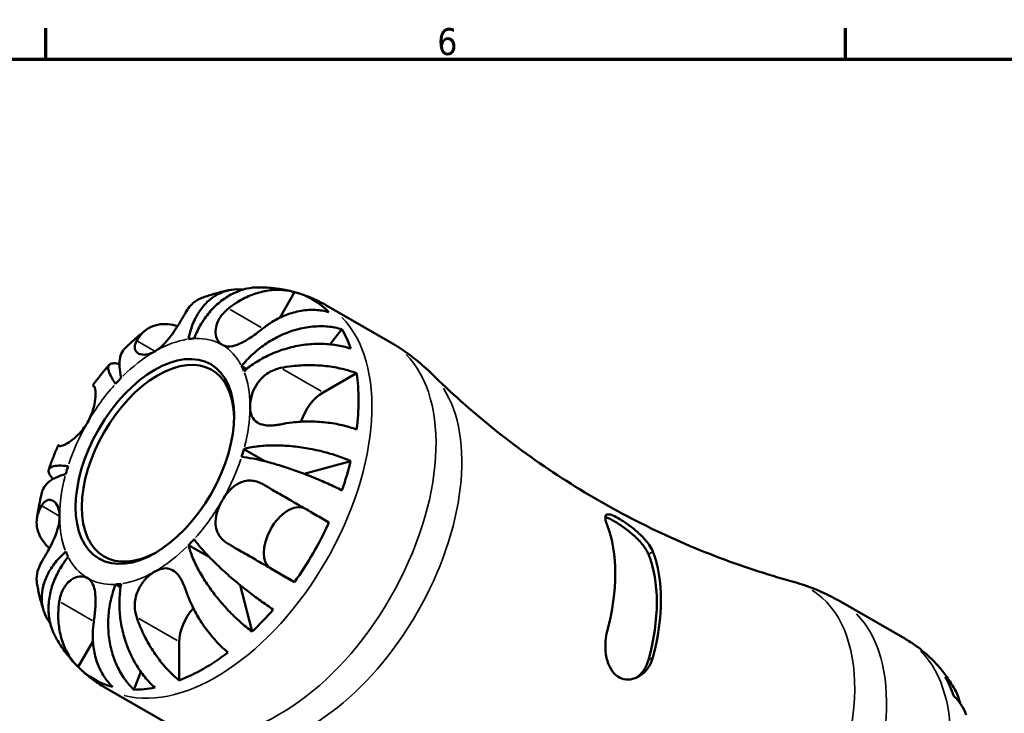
# Model space of a CAD drawing. Header units: millimetres. Extents: x -60 to 667, y 0 to 420.
# Tile 5 of 6: x 369 to 460, y 349 to 414. Entities that reach past the tile are written whole.
import ezdxf

# ---------------------------------------------------------------- set-up
doc = ezdxf.new("R2010")
doc.units = ezdxf.units.MM
for name, color, linetype, lineweight in [('Border (ISO)', 7, 'Continuous', 70), ('Visible (ISO)', 7, 'Continuous', 50), ('Visible Narrow (ISO)', 7, 'Continuous', 35)]:
    doc.layers.add(name, color=color, linetype=linetype, lineweight=lineweight)
doc.styles.add('Note Text (ISO)', font='tahoma.ttf')

# ---------------------------------------------------------------- blocks, each defined once
blk = doc.blocks.new('Borders Default Border')
at = {"layer": 'Border (ISO)'}
for p, q in [((371.25, 410), (371.25, 412.9)), ((445.5, 410), (445.5, 412.9))]:
    blk.add_line(p, q, dxfattribs=at)
at = {"layer": 'Border (ISO)', "flags": 128}
blk.add_lwpolyline([(10, 10), (10, 410), (584, 410), (584, 10), (10, 10)], dxfattribs=at)
at = {"layer": 'Border (ISO)', "color": 232, "true_color": 0xca0064, "insert": (407.577, 410.347), "char_height": 2.5, "attachment_point": 7, "style": 'Note Text (ISO)'}
blk.add_mtext('6', dxfattribs=at)

msp = doc.modelspace()

# ---------------------------------------------------------------- linework, layer by layer
at = {"layer": 'Visible (ISO)'}
for p, q in [((392.951, 386.004), (394.329, 388.39)), ((397.248, 387.181), (403.202, 383.752)), ((397.625, 383.548), (398.733, 384.94)), ((389.414, 381.522), (389.881, 381.253)), ((396.988, 379.077), (400.089, 380.862)), ((389.631, 373.829), (391.63, 372.678)), ((395.237, 371.522), (399.542, 372.714)), ((384.48, 364.908), (386.442, 363.778)), ((394.329, 361.468), (392.136, 362.741)), ((377.719, 361.265), (378.184, 360.997)), ((390.398, 356.878), (389.293, 361.183)), ((445.033, 359.663), (450.988, 356.234)), ((374.244, 353.602), (375.609, 355.966)), ((383.624, 352.344), (383.624, 355.929)), ((379.421, 351.492), (380.069, 353.137)), ((376.788, 351.651), (382.742, 348.222))]:
    msp.add_line(p, q, dxfattribs=at)
for centre, major_axis, start_param, end_param in [((385.886, 370.068), (10.15, 17.625), 6.123257, 6.439246), ((385.886, 370.068), (10.15, 17.625), 5.814991, 5.962114), ((381.361, 372.674), (6.238, 10.832), 0.35876, 0.422771), ((381.651, 372.507), (-4.99, -8.666), 2.374478, 7.0503), ((381.361, 372.674), (6.238, 10.832), 5.856547, 5.920558), ((381.361, 372.674), (6.238, 10.832), 1.144158, 1.208169), ((385.886, 370.068), (-10.15, -17.625), 2.196266, 2.512255), ((396.988, 376.461), (1.597, 2.773), 0.783464, 1.927004), ((381.361, 372.674), (-6.238, -10.832), 1.929556, 1.993567), ((381.361, 372.674), (6.238, 10.832), 1.929556, 1.993567), ((385.886, 370.068), (-10.15, -17.625), 1.888, 2.035124), ((393.736, 365.512), (-1.597, -2.773), 3.205524, 6.281252), ((385.886, 370.068), (-10.15, -17.625), 1.410868, 1.726857), ((411.766, 355.164), (8.714, 15.131), 5.145079, 5.846628), ((381.361, 372.674), (-6.238, -10.832), 1.144158, 1.208169), ((381.361, 372.674), (-6.238, -10.832), 5.856547, 5.920558), ((416.009, 352.721), (-8.44, -14.656), 1.991585, 2.716937), ((416.009, 352.721), (-8.714, -15.131), 2.003486, 2.705035), ((381.361, 372.674), (-6.238, -10.832), 0.35876, 0.422771), ((385.886, 357.232), (1.597, 2.773), 1.217972, 2.354261), ((385.886, 370.068), (-10.15, -17.625), 1.102602, 1.249725), ((385.886, 370.068), (-10.15, -17.625), 0.62547, 0.941459), ((441.889, 337.818), (10.15, 17.625), 6.123257, 6.13806), ((385.886, 370.068), (-10.15, -17.625), 6.123257, 6.439246), ((441.889, 337.818), (10.15, 17.625), 5.814991, 5.962114), ((385.886, 370.068), (-10.15, -17.625), 0.317203, 0.464327)]:
    msp.add_ellipse(centre, major_axis=major_axis, ratio=0.578093, start_param=start_param, end_param=end_param, dxfattribs=at)
msp.add_ellipse((381.361, 372.674), major_axis=(5.195, 9.021), ratio=0.578093, dxfattribs=at)
for points, knots in [([(384.48, 384.032), (384.568, 384.476), (384.699, 384.94), (385.036, 385.804), (385.242, 386.203), (385.672, 386.867), (385.935, 387.194), (386.518, 387.752), (386.837, 387.983), (387.455, 388.324), (387.81, 388.465), (388.549, 388.635), (388.932, 388.665), (389.375, 388.644), (389.463, 388.637), (389.554, 388.627)], [3.5727317, 3.5727317, 3.5727317, 3.5727317, 3.721745, 3.721745, 3.8707582, 3.8707582, 4.019183, 4.019183, 4.1676079, 4.1676079, 4.3157226, 4.3157226, 4.4638373, 4.4638373, 4.4997913, 4.4997913, 4.4997913, 4.4997913]), ([(391.005, 388.833), (390.658, 388.833), (390.285, 388.797), (389.493, 388.628), (389.074, 388.481), (388.329, 388.128), (387.934, 387.89), (387.189, 387.316), (386.838, 386.98), (386.242, 386.3), (385.941, 385.892), (385.41, 385.009), (385.181, 384.535), (385.003, 384.082)], [0.3152197, 0.3152197, 0.3152197, 0.3152197, 0.44402, 0.44402, 0.5921347, 0.5921347, 0.7405595, 0.7405595, 0.8889844, 0.8889844, 1.0379976, 1.0379976, 1.1870108, 1.1870108, 1.1870108, 1.1870108]), ([(385.719, 387.845), (385.885, 387.908), (386.053, 387.968), (386.392, 388.083), (386.563, 388.138), (386.909, 388.242), (387.083, 388.292), (387.435, 388.385), (387.613, 388.429), (387.971, 388.511), (388.152, 388.548), (388.335, 388.583)], [0.1718298, 0.1718298, 0.1718298, 0.1718298, 0.2020204, 0.2020204, 0.2322109, 0.2322109, 0.2624015, 0.2624015, 0.292592, 0.292592, 0.3227825, 0.3227825, 0.3227825, 0.3227825]), ([(388.189, 386.866), (388.461, 387.083), (388.755, 387.291), (389.497, 387.749), (389.955, 387.973), (390.803, 388.299), (391.27, 388.432), (392.203, 388.589), (392.668, 388.613), (393.488, 388.572), (393.917, 388.506), (394.329, 388.39)], [4.0322239, 4.0322239, 4.0322239, 4.0322239, 4.1351791, 4.1351791, 4.2851685, 4.2851685, 4.4333624, 4.4333624, 4.5815563, 4.5815563, 4.7243047, 4.7243047, 4.7243047, 4.7243047]), ([(391.005, 388.833), (391.217, 388.832), (391.429, 388.826), (391.856, 388.804), (392.071, 388.788), (392.502, 388.745), (392.718, 388.717), (393.151, 388.651), (393.368, 388.613), (393.801, 388.523), (394.018, 388.473), (394.234, 388.416)], [0.4645151, 0.4645151, 0.4645151, 0.4645151, 0.4970541, 0.4970541, 0.5295932, 0.5295932, 0.5621322, 0.5621322, 0.5946712, 0.5946712, 0.6272103, 0.6272103, 0.6272103, 0.6272103]), ([(385.719, 387.845), (385.568, 387.788), (385.426, 387.72), (385.048, 387.497), (384.801, 387.294), (384.442, 386.873), (384.312, 386.681), (384.202, 386.479)], [0.5132188, 0.5132188, 0.5132188, 0.5132188, 0.5909197, 0.5909197, 0.7409091, 0.7409091, 0.8438642, 0.8438642, 0.8438642, 0.8438642]), ([(394.456, 388.356), (394.648, 388.301), (394.84, 388.242), (395.221, 388.114), (395.411, 388.046), (395.788, 387.898), (395.975, 387.82), (396.346, 387.653), (396.529, 387.565), (396.892, 387.38), (397.071, 387.283), (397.248, 387.181)], [0.6383392, 0.6383392, 0.6383392, 0.6383392, 0.6673642, 0.6673642, 0.6963893, 0.6963893, 0.7254143, 0.7254143, 0.7544394, 0.7544394, 0.7834645, 0.7834645, 0.7834645, 0.7834645]), ([(387.611, 383.499), (387.507, 383.559), (387.413, 383.638), (387.244, 383.833), (387.171, 383.951), (387.03, 384.29), (386.986, 384.528), (387.001, 385.022), (387.053, 385.271), (387.218, 385.695), (387.307, 385.867), (387.524, 386.197), (387.65, 386.354), (387.913, 386.631), (388.046, 386.752), (388.189, 386.866)], [0, 0, 0, 0, 0.0626039, 0.0626039, 0.1294602, 0.1294602, 0.2322761, 0.2322761, 0.3276608, 0.3276608, 0.3943951, 0.3943951, 0.4598172, 0.4598172, 0.5164309, 0.5164309, 0.5164309, 0.5164309]), ([(397.529, 386.533), (397.117, 386.649), (396.688, 386.715), (395.868, 386.756), (395.403, 386.732), (394.47, 386.575), (394.003, 386.442), (393.155, 386.116), (392.697, 385.892), (391.955, 385.434), (391.661, 385.226), (391.389, 385.009)], [0.1517835, 0.1517835, 0.1517835, 0.1517835, 0.2945318, 0.2945318, 0.4427257, 0.4427257, 0.5909197, 0.5909197, 0.7409091, 0.7409091, 0.8438642, 0.8438642, 0.8438642, 0.8438642]), ([(384.202, 386.479), (384.19, 386.459), (384.179, 386.437), (384.103, 386.3), (384.033, 386.174), (383.89, 385.925), (383.821, 385.806), (383.662, 385.538), (383.57, 385.388), (383.315, 384.982), (383.145, 384.724), (382.734, 384.156), (382.492, 383.856), (381.954, 383.304), (381.66, 383.065), (381.361, 382.893)], [-0.5194186, -0.5194186, -0.5194186, -0.5194186, -0.5081412, -0.5081412, -0.4474611, -0.4474611, -0.3968975, -0.3968975, -0.338429, -0.338429, -0.2434426, -0.2434426, -0.1268379, -0.1268379, 0, 0, 0, 0]), ([(379.676, 383.873), (379.786, 384.075), (379.917, 384.267), (380.275, 384.688), (380.522, 384.891), (381.017, 385.183), (381.31, 385.299), (381.942, 385.427), (382.281, 385.439), (382.87, 385.383), (383.167, 385.326), (383.473, 385.233)], [4.0321758, 4.0321758, 4.0321758, 4.0321758, 4.1351309, 4.1351309, 4.2851203, 4.2851203, 4.4333143, 4.4333143, 4.5815082, 4.5815082, 4.7042696, 4.7042696, 4.7042696, 4.7042696]), ([(391.389, 385.009), (391.271, 384.914), (391.149, 384.82), (390.85, 384.594), (390.67, 384.463), (390.308, 384.214), (390.129, 384.097), (389.706, 383.84), (389.467, 383.711), (388.918, 383.465), (388.623, 383.376), (388.072, 383.328), (387.822, 383.376), (387.611, 383.499)], [-0.5160532, -0.5160532, -0.5160532, -0.5160532, -0.4692739, -0.4692739, -0.4027296, -0.4027296, -0.3375441, -0.3375441, -0.2486094, -0.2486094, -0.1267417, -0.1267417, 0, 0, 0, 0]), ([(389.414, 381.522), (389.717, 381.903), (390.082, 382.298), (390.878, 383.026), (391.31, 383.358), (392.136, 383.906), (392.607, 384.172), (393.577, 384.615), (394.076, 384.793), (394.996, 385.044), (395.502, 385.141), (396.499, 385.235), (396.991, 385.233), (397.855, 385.152), (398.306, 385.069), (398.733, 384.94)], [3.572732, 3.572732, 3.572732, 3.572732, 3.721745, 3.721745, 3.870758, 3.870758, 4.019183, 4.019183, 4.167608, 4.167608, 4.315723, 4.315723, 4.463837, 4.463837, 4.60797, 4.60797, 4.60797, 4.60797]), ([(378.577, 383.171), (378.698, 383.288), (378.819, 383.404), (379.065, 383.633), (379.189, 383.747), (379.439, 383.971), (379.565, 384.082), (379.82, 384.301), (379.948, 384.409), (380.207, 384.622), (380.338, 384.728), (380.47, 384.832)], [5.9531266, 5.9531266, 5.9531266, 5.9531266, 5.9828272, 5.9828272, 6.0125279, 6.0125279, 6.0422285, 6.0422285, 6.0719292, 6.0719292, 6.1016299, 6.1016299, 6.1016299, 6.1016299]), ([(378.578, 383.17), (378.515, 383.11), (378.457, 383.043), (378.274, 382.782), (378.181, 382.553), (378.075, 382.075), (378.053, 381.783), (378.092, 381.136), (378.154, 380.782), (378.241, 380.439)], [0.6824596, 0.6824596, 0.6824596, 0.6824596, 0.7405595, 0.7405595, 0.8889844, 0.8889844, 1.0379976, 1.0379976, 1.1870108, 1.1870108, 1.1870108, 1.1870108]), ([(381.361, 382.893), (381.197, 382.798), (381.033, 382.725), (380.699, 382.617), (380.531, 382.587), (380.121, 382.575), (379.905, 382.635), (379.647, 382.826), (379.573, 382.926), (379.507, 383.121), (379.495, 383.204), (379.5, 383.376), (379.514, 383.463), (379.571, 383.657), (379.617, 383.764), (379.676, 383.873)], [0, 0, 0, 0, 0.0696045, 0.0696045, 0.1455957, 0.1455957, 0.2688491, 0.2688491, 0.3516843, 0.3516843, 0.4055129, 0.4055129, 0.4557128, 0.4557128, 0.5133309, 0.5133309, 0.5133309, 0.5133309]), ([(399.542, 383.148), (399.106, 383.294), (398.643, 383.404), (397.749, 383.547), (397.238, 383.591), (396.194, 383.597), (395.662, 383.558), (394.689, 383.423), (394.159, 383.314), (393.122, 383.02), (392.616, 382.835), (391.722, 382.44), (391.252, 382.195), (390.376, 381.645), (389.971, 381.34), (389.631, 381.043)], [0.151778, 0.151778, 0.151778, 0.151778, 0.29617, 0.29617, 0.444417, 0.444417, 0.592664, 0.592664, 0.740957, 0.740957, 0.88925, 0.88925, 1.03813, 1.03813, 1.187011, 1.187011, 1.187011, 1.187011]), ([(403.202, 383.752), (403.488, 383.588), (403.769, 383.416), (404.321, 383.059), (404.592, 382.874), (405.122, 382.491), (405.381, 382.293), (405.887, 381.887), (406.133, 381.678), (406.612, 381.251), (406.845, 381.034), (407.07, 380.812)], [0.7834645, 0.7834645, 0.7834645, 0.7834645, 0.8133583, 0.8133583, 0.8432521, 0.8432521, 0.8731459, 0.8731459, 0.9030398, 0.9030398, 0.9329336, 0.9329336, 0.9329336, 0.9329336]), ([(375.59, 379.727), (375.687, 379.859), (375.784, 379.99), (375.982, 380.25), (376.082, 380.379), (376.284, 380.635), (376.386, 380.762), (376.592, 381.015), (376.696, 381.14), (376.906, 381.389), (377.013, 381.513), (377.12, 381.635)], [5.6851418, 5.6851418, 5.6851418, 5.6851418, 5.7138248, 5.7138248, 5.7425077, 5.7425077, 5.7711907, 5.7711907, 5.7998736, 5.7998736, 5.8285565, 5.8285565, 5.8285565, 5.8285565]), ([(377.719, 379.888), (377.541, 380.135), (377.381, 380.385), (377.148, 380.828), (377.076, 381.02), (377.015, 381.322), (377.02, 381.459), (377.121, 381.662), (377.216, 381.729), (377.459, 381.793), (377.628, 381.797), (377.909, 381.752), (377.985, 381.736), (378.065, 381.717)], [3.5727317, 3.5727317, 3.5727317, 3.5727317, 3.7216122, 3.7216122, 3.8704926, 3.8704926, 4.0187854, 4.0187854, 4.1670782, 4.1670782, 4.3153256, 4.3153256, 4.3664288, 4.3664288, 4.3664288, 4.3664288]), ([(390.2, 377.764), (390.2, 378.094), (390.253, 378.453), (390.456, 379.13), (390.591, 379.44), (390.937, 380.011), (391.141, 380.268), (391.543, 380.647), (391.721, 380.784), (392.095, 381.017), (392.288, 381.113), (392.668, 381.259), (392.853, 381.312), (393.04, 381.35)], [-2.2111199, -2.2111199, -2.2111199, -2.2111199, -2.0898399, -2.0898399, -1.9861481, -1.9861481, -1.8877586, -1.8877586, -1.8197306, -1.8197306, -1.7537673, -1.7537673, -1.6939957, -1.6939957, -1.6939957, -1.6939957]), ([(393.04, 381.35), (393.38, 381.418), (393.741, 381.477), (394.642, 381.582), (395.188, 381.612), (396.182, 381.615), (396.722, 381.588), (397.779, 381.469), (398.296, 381.377), (399.193, 381.164), (399.655, 381.026), (400.089, 380.862)], [4.0321758, 4.0321758, 4.0321758, 4.0321758, 4.1351309, 4.1351309, 4.2851203, 4.2851203, 4.4333143, 4.4333143, 4.5815082, 4.5815082, 4.7242565, 4.7242565, 4.7242565, 4.7242565]), ([(440.549, 361.533), (438.178, 362.183), (435.758, 362.974), (430.913, 364.843), (428.488, 365.921), (423.732, 368.342), (421.401, 369.684), (416.92, 372.583), (414.77, 374.139), (410.722, 377.391), (408.823, 379.087), (407.07, 380.812)], [0.6339953, 0.6339953, 0.6339953, 0.6339953, 0.693783, 0.693783, 0.7535706, 0.7535706, 0.8133583, 0.8133583, 0.8731459, 0.8731459, 0.9329336, 0.9329336, 0.9329336, 0.9329336]), ([(375.689, 379.668), (375.711, 379.654), (375.732, 379.631), (375.779, 379.55), (375.802, 379.482), (375.837, 379.305), (375.849, 379.198), (375.86, 378.901), (375.852, 378.698), (375.791, 378.155), (375.722, 377.801), (375.488, 377.054), (375.322, 376.667), (375.111, 376.301)], [-0.5160532, -0.5160532, -0.5160532, -0.5160532, -0.4692739, -0.4692739, -0.4027296, -0.4027296, -0.3375441, -0.3375441, -0.2486094, -0.2486094, -0.1267417, -0.1267417, 0, 0, 0, 0]), ([(375.59, 379.727), (375.59, 379.727), (375.591, 379.726), (375.605, 379.717), (375.638, 379.698), (375.689, 379.668)], [0.7169502, 0.7169502, 0.7169502, 0.7169502, 0.7432377, 0.7432377, 0.8438714, 0.8438714, 0.8438714, 0.8438714]), ([(393.04, 376.118), (392.898, 376.089), (392.757, 376.065), (392.41, 376.021), (392.207, 376.008), (391.827, 376.012), (391.649, 376.028), (391.261, 376.103), (391.064, 376.175), (390.665, 376.416), (390.493, 376.61), (390.258, 377.111), (390.2, 377.418), (390.2, 377.764)], [-0.5159245, -0.5159245, -0.5159245, -0.5159245, -0.4707471, -0.4707471, -0.4031108, -0.4031108, -0.3374056, -0.3374056, -0.2486696, -0.2486696, -0.1267397, -0.1267397, 0, 0, 0, 0]), ([(375.111, 376.301), (375.007, 376.12), (374.892, 375.946), (374.639, 375.603), (374.501, 375.437), (374.137, 375.047), (373.91, 374.843), (373.49, 374.518), (373.3, 374.394), (373.017, 374.238), (372.913, 374.19), (372.735, 374.126), (372.662, 374.109), (372.554, 374.102), (372.516, 374.109), (372.489, 374.125)], [0, 0, 0, 0, 0.0626039, 0.0626039, 0.1294602, 0.1294602, 0.2322761, 0.2322761, 0.3276608, 0.3276608, 0.3943951, 0.3943951, 0.4598172, 0.4598172, 0.5164309, 0.5164309, 0.5164309, 0.5164309]), ([(400.089, 375.63), (399.655, 375.794), (399.193, 375.932), (398.296, 376.145), (397.779, 376.237), (396.722, 376.355), (396.182, 376.382), (395.188, 376.38), (394.642, 376.35), (393.741, 376.244), (393.38, 376.186), (393.04, 376.118)], [0.1517835, 0.1517835, 0.1517835, 0.1517835, 0.2945318, 0.2945318, 0.4427257, 0.4427257, 0.5909197, 0.5909197, 0.7409091, 0.7409091, 0.8438642, 0.8438642, 0.8438642, 0.8438642]), ([(371.502, 371.906), (371.555, 372.06), (371.609, 372.213), (371.719, 372.52), (371.775, 372.673), (371.891, 372.978), (371.95, 373.13), (372.072, 373.433), (372.133, 373.584), (372.26, 373.885), (372.324, 374.035), (372.39, 374.185)], [5.1669995, 5.1669995, 5.1669995, 5.1669995, 5.1956811, 5.1956811, 5.2243628, 5.2243628, 5.2530444, 5.2530444, 5.2817261, 5.2817261, 5.3104077, 5.3104077, 5.3104077, 5.3104077]), ([(372.489, 374.125), (372.438, 374.155), (372.405, 374.175), (372.378, 374.192), (372.412, 374.173), (372.493, 374.127), (372.507, 374.12), (372.521, 374.112)], [4.0321689, 4.0321689, 4.0321689, 4.0321689, 4.1328026, 4.1328026, 4.2820339, 4.2820339, 4.3075473, 4.3075473, 4.3075473, 4.3075473]), ([(389.631, 373.829), (389.971, 373.924), (390.377, 374.006), (391.253, 374.122), (391.724, 374.155), (392.619, 374.174), (393.126, 374.163), (394.164, 374.089), (394.694, 374.027), (395.667, 373.875), (396.199, 373.772), (397.241, 373.521), (397.752, 373.373), (398.644, 373.077), (399.107, 372.903), (399.542, 372.714)], [3.572732, 3.572732, 3.572732, 3.572732, 3.721745, 3.721745, 3.870758, 3.870758, 4.019183, 4.019183, 4.167608, 4.167608, 4.315723, 4.315723, 4.463837, 4.463837, 4.60797, 4.60797, 4.60797, 4.60797]), ([(398.733, 369.99), (398.306, 370.206), (397.855, 370.42), (396.991, 370.811), (396.499, 371.022), (395.502, 371.425), (394.996, 371.616), (394.076, 371.945), (393.577, 372.113), (392.607, 372.415), (392.136, 372.548), (391.31, 372.761), (390.878, 372.86), (390.082, 373.014), (389.717, 373.069), (389.414, 373.1)], [0.151773, 0.151773, 0.151773, 0.151773, 0.295905, 0.295905, 0.44402, 0.44402, 0.592135, 0.592135, 0.74056, 0.74056, 0.888984, 0.888984, 1.037998, 1.037998, 1.187011, 1.187011, 1.187011, 1.187011]), ([(371.916, 371.046), (371.856, 371.108), (371.801, 371.168), (371.619, 371.39), (371.537, 371.537), (371.47, 371.776), (371.479, 371.891), (371.603, 372.077), (371.718, 372.148), (372.009, 372.243), (372.211, 372.276), (372.709, 372.293), (373.005, 372.279), (373.307, 372.247)], [0.3911241, 0.3911241, 0.3911241, 0.3911241, 0.444417, 0.444417, 0.5926644, 0.5926644, 0.7409572, 0.7409572, 0.88925, 0.88925, 1.0381304, 1.0381304, 1.1870109, 1.1870109, 1.1870109, 1.1870109]), ([(373.091, 371.518), (372.751, 371.424), (372.414, 371.301), (371.835, 371.014), (371.594, 370.849), (371.234, 370.521), (371.083, 370.328), (370.951, 370.041), (370.922, 369.959), (370.901, 369.876)], [3.5727317, 3.5727317, 3.5727317, 3.5727317, 3.721745, 3.721745, 3.8707582, 3.8707582, 4.019183, 4.019183, 4.0765933, 4.0765933, 4.0765933, 4.0765933]), ([(387.611, 369.047), (387.715, 369.227), (387.829, 369.402), (388.084, 369.744), (388.224, 369.909), (388.603, 370.29), (388.85, 370.482), (389.357, 370.757), (389.611, 370.844), (390.054, 370.908), (390.237, 370.911), (390.599, 370.869), (390.776, 370.826), (391.1, 370.708), (391.246, 370.639), (391.389, 370.556)], [0, 0, 0, 0, 0.0626039, 0.0626039, 0.1294602, 0.1294602, 0.2322761, 0.2322761, 0.3276608, 0.3276608, 0.3943951, 0.3943951, 0.4598172, 0.4598172, 0.5164309, 0.5164309, 0.5164309, 0.5164309]), ([(391.389, 370.556), (391.661, 370.399), (391.955, 370.229), (392.697, 369.8), (393.155, 369.535), (394.003, 369.045), (394.47, 368.775), (395.403, 368.237), (395.868, 367.969), (396.688, 367.496), (397.117, 367.248), (397.529, 367.011)], [4.0321758, 4.0321758, 4.0321758, 4.0321758, 4.1351309, 4.1351309, 4.2851203, 4.2851203, 4.4333143, 4.4333143, 4.5815082, 4.5815082, 4.7242565, 4.7242565, 4.7242565, 4.7242565]), ([(370.408, 367.408), (370.432, 367.574), (370.458, 367.74), (370.513, 368.071), (370.543, 368.236), (370.605, 368.566), (370.638, 368.731), (370.708, 369.059), (370.744, 369.223), (370.82, 369.55), (370.859, 369.714), (370.901, 369.876)], [4.8940291, 4.8940291, 4.8940291, 4.8940291, 4.923718, 4.923718, 4.9534069, 4.9534069, 4.9830957, 4.9830957, 5.0127846, 5.0127846, 5.0424734, 5.0424734, 5.0424734, 5.0424734]), ([(371.566, 364.612), (371.333, 364.83), (371.134, 365.057), (370.791, 365.537), (370.631, 365.835), (370.424, 366.444), (370.378, 366.755), (370.382, 367.327), (370.434, 367.642), (370.617, 368.16), (370.718, 368.368), (370.837, 368.564)], [0.1719367, 0.1719367, 0.1719367, 0.1719367, 0.2945318, 0.2945318, 0.4427257, 0.4427257, 0.5909197, 0.5909197, 0.7409091, 0.7409091, 0.8438642, 0.8438642, 0.8438642, 0.8438642]), ([(370.837, 368.564), (370.887, 368.646), (370.94, 368.72), (371.081, 368.884), (371.171, 368.961), (371.357, 369.069), (371.453, 369.1), (371.68, 369.118), (371.81, 369.085), (372.1, 368.906), (372.247, 368.727), (372.462, 368.237), (372.522, 367.929), (372.522, 367.584)], [-0.5159245, -0.5159245, -0.5159245, -0.5159245, -0.4707471, -0.4707471, -0.4031108, -0.4031108, -0.3374056, -0.3374056, -0.2486696, -0.2486696, -0.1267397, -0.1267397, 0, 0, 0, 0]), ([(388.189, 365.014), (388.071, 365.082), (387.959, 365.158), (387.705, 365.358), (387.572, 365.49), (387.346, 365.777), (387.253, 365.93), (387.081, 366.32), (387.022, 366.562), (386.973, 367.168), (387.019, 367.535), (387.231, 368.295), (387.4, 368.681), (387.611, 369.047)], [-0.5160532, -0.5160532, -0.5160532, -0.5160532, -0.4692739, -0.4692739, -0.4027296, -0.4027296, -0.3375441, -0.3375441, -0.2486094, -0.2486094, -0.1267417, -0.1267417, 0, 0, 0, 0]), ([(372.522, 367.584), (372.522, 367.253), (372.467, 366.895), (372.28, 366.209), (372.163, 365.889), (371.899, 365.271), (371.757, 364.978), (371.513, 364.508), (371.413, 364.325), (371.224, 363.986), (371.134, 363.831), (370.974, 363.558), (370.903, 363.439), (370.837, 363.332)], [-2.2111199, -2.2111199, -2.2111199, -2.2111199, -2.0898399, -2.0898399, -1.9861481, -1.9861481, -1.8877586, -1.8877586, -1.8197306, -1.8197306, -1.7537673, -1.7537673, -1.6939957, -1.6939957, -1.6939957, -1.6939957]), ([(423.361, 366.747), (423.294, 366.922), (423.245, 367.077), (423.174, 367.408), (423.176, 367.556), (423.275, 367.743), (423.374, 367.781), (423.66, 367.745), (423.83, 367.686), (424.243, 367.491), (424.475, 367.361), (425.004, 367.028), (425.294, 366.827), (425.917, 366.351), (426.243, 366.072), (426.817, 365.505), (427.066, 365.217), (427.409, 364.718), (427.526, 364.505), (427.604, 364.303)], [-1.1156334, -1.1156334, -1.1156334, -1.1156334, -1.0318478, -1.0318478, -0.9081449, -0.9081449, -0.7837325, -0.7837325, -0.6780258, -0.6780258, -0.5766921, -0.5766921, -0.4677216, -0.4677216, -0.3399056, -0.3399056, -0.2144476, -0.2144476, -0.1180531, -0.1180531, -0.1180531, -0.1180531]), ([(423.188, 367.5), (423.225, 367.492), (423.264, 367.481), (423.498, 367.405), (423.745, 367.285), (424.012, 367.131), (424.28, 366.977), (424.596, 366.772), (425.232, 366.31), (425.553, 366.052), (426.134, 365.528), (426.429, 365.223), (426.905, 364.622), (427.085, 364.324), (427.19, 364.065)], [-0.1383715, -0.1383715, -0.1383715, -0.1383715, -0.1135271, -0.1135271, 0, 0, 0, 0.1135271, 0.1135271, 0.2270543, 0.2270543, 0.3524001, 0.3524001, 0.4777458, 0.4777458, 0.4777458, 0.4777458]), ([(390.398, 356.878), (390.017, 357.159), (389.635, 357.472), (388.932, 358.096), (388.549, 358.465), (387.81, 359.242), (387.455, 359.651), (386.837, 360.417), (386.518, 360.846), (385.935, 361.709), (385.672, 362.143), (385.242, 362.929), (385.036, 363.353), (384.699, 364.172), (384.568, 364.566), (384.48, 364.908)], [0.151773, 0.151773, 0.151773, 0.151773, 0.295905, 0.295905, 0.44402, 0.44402, 0.592135, 0.592135, 0.74056, 0.74056, 0.888984, 0.888984, 1.037998, 1.037998, 1.187011, 1.187011, 1.187011, 1.187011]), ([(385.003, 365.459), (385.181, 365.212), (385.41, 364.922), (385.941, 364.308), (386.242, 363.983), (386.838, 363.373), (387.189, 363.031), (387.934, 362.34), (388.329, 361.991), (389.074, 361.359), (389.493, 361.017), (390.34, 360.355), (390.77, 360.034), (391.54, 359.482), (391.951, 359.199), (392.352, 358.938)], [3.572732, 3.572732, 3.572732, 3.572732, 3.721745, 3.721745, 3.870758, 3.870758, 4.019183, 4.019183, 4.167608, 4.167608, 4.315723, 4.315723, 4.463837, 4.463837, 4.60797, 4.60797, 4.60797, 4.60797]), ([(394.329, 361.468), (393.917, 361.706), (393.488, 361.953), (392.668, 362.426), (392.203, 362.694), (391.27, 363.233), (390.803, 363.503), (389.955, 363.993), (389.497, 364.257), (388.755, 364.686), (388.461, 364.856), (388.189, 365.014)], [0.1517835, 0.1517835, 0.1517835, 0.1517835, 0.2945318, 0.2945318, 0.4427257, 0.4427257, 0.5909197, 0.5909197, 0.7409091, 0.7409091, 0.8438642, 0.8438642, 0.8438642, 0.8438642]), ([(371.645, 357.647), (371.596, 357.714), (371.549, 357.782), (371.313, 358.148), (371.146, 358.494), (370.923, 359.217), (370.867, 359.594), (370.852, 360.297), (370.892, 360.688), (371.083, 361.469), (371.234, 361.86), (371.594, 362.563), (371.835, 362.94), (372.414, 363.662), (372.751, 364.007), (373.091, 364.305)], [0.2627169, 0.2627169, 0.2627169, 0.2627169, 0.2959053, 0.2959053, 0.44402, 0.44402, 0.5921347, 0.5921347, 0.7405595, 0.7405595, 0.8889844, 0.8889844, 1.0379976, 1.0379976, 1.1870108, 1.1870108, 1.1870108, 1.1870108]), ([(370.837, 363.332), (370.718, 363.136), (370.617, 362.928), (370.434, 362.409), (370.382, 362.095), (370.379, 361.662), (370.39, 361.509), (370.416, 361.355)], [4.0321758, 4.0321758, 4.0321758, 4.0321758, 4.1351309, 4.1351309, 4.2851203, 4.2851203, 4.360863, 4.360863, 4.360863, 4.360863]), ([(373.307, 363.825), (373.005, 363.445), (372.709, 363.009), (372.21, 362.11), (372.008, 361.646), (371.717, 360.79), (371.602, 360.319), (371.479, 359.388), (371.47, 358.927), (371.538, 358.107), (371.62, 357.672), (371.868, 356.913), (372.018, 356.581), (372.187, 356.287)], [3.5727327, 3.5727327, 3.5727327, 3.5727327, 3.7217459, 3.7217459, 3.8707592, 3.8707592, 4.019184, 4.019184, 4.1676089, 4.1676089, 4.3157236, 4.3157236, 4.4411032, 4.4411032, 4.4411032, 4.4411032]), ([(379.676, 358.202), (379.63, 358.34), (379.592, 358.481), (379.52, 358.841), (379.497, 359.061), (379.497, 359.501), (379.517, 359.718), (379.615, 360.222), (379.708, 360.503), (380.007, 361.137), (380.235, 361.467), (380.765, 362.044), (381.062, 362.282), (381.361, 362.454)], [-0.5159245, -0.5159245, -0.5159245, -0.5159245, -0.4707471, -0.4707471, -0.4031108, -0.4031108, -0.3374056, -0.3374056, -0.2486696, -0.2486696, -0.1267397, -0.1267397, 0, 0, 0, 0]), ([(381.361, 362.454), (381.647, 362.619), (381.929, 362.72), (382.429, 362.773), (382.648, 362.743), (383.051, 362.576), (383.233, 362.445), (383.519, 362.145), (383.628, 362.002), (383.827, 361.685), (383.917, 361.513), (384.073, 361.164), (384.141, 360.989), (384.202, 360.808)], [-2.2111199, -2.2111199, -2.2111199, -2.2111199, -2.0898399, -2.0898399, -1.9861481, -1.9861481, -1.8877586, -1.8877586, -1.8197306, -1.8197306, -1.7537673, -1.7537673, -1.6939957, -1.6939957, -1.6939957, -1.6939957]), ([(371.078, 358.723), (371.017, 358.898), (370.96, 359.074), (370.852, 359.425), (370.802, 359.6), (370.708, 359.951), (370.664, 360.127), (370.582, 360.478), (370.545, 360.654), (370.476, 361.004), (370.444, 361.179), (370.415, 361.355)], [4.3895531, 4.3895531, 4.3895531, 4.3895531, 4.41973, 4.41973, 4.4499068, 4.4499068, 4.4800836, 4.4800836, 4.5102604, 4.5102604, 4.5404373, 4.5404373, 4.5404373, 4.5404373]), ([(372.489, 359.673), (372.511, 359.822), (372.542, 359.969), (372.634, 360.315), (372.705, 360.509), (372.875, 360.868), (372.973, 361.032), (373.235, 361.381), (373.407, 361.549), (373.846, 361.857), (374.117, 361.961), (374.648, 362.02), (374.9, 361.971), (375.111, 361.848)], [-0.5160532, -0.5160532, -0.5160532, -0.5160532, -0.4692739, -0.4692739, -0.4027296, -0.4027296, -0.3375441, -0.3375441, -0.2486094, -0.2486094, -0.1267417, -0.1267417, 0, 0, 0, 0]), ([(375.111, 361.848), (375.215, 361.788), (375.309, 361.71), (375.479, 361.514), (375.554, 361.394), (375.71, 361.047), (375.773, 360.798), (375.846, 360.253), (375.858, 359.967), (375.852, 359.452), (375.842, 359.234), (375.81, 358.798), (375.788, 358.581), (375.741, 358.179), (375.716, 357.996), (375.689, 357.816)], [0, 0, 0, 0, 0.0626039, 0.0626039, 0.1294602, 0.1294602, 0.2322761, 0.2322761, 0.3276608, 0.3276608, 0.3943951, 0.3943951, 0.4598172, 0.4598172, 0.5164309, 0.5164309, 0.5164309, 0.5164309]), ([(379.421, 351.492), (379.095, 351.797), (378.797, 352.146), (378.294, 352.853), (378.046, 353.278), (377.628, 354.189), (377.459, 354.675), (377.216, 355.597), (377.121, 356.118), (377.02, 357.179), (377.015, 357.719), (377.076, 358.707), (377.148, 359.246), (377.381, 360.299), (377.541, 360.813), (377.719, 361.265)], [0.151778, 0.151778, 0.151778, 0.151778, 0.29617, 0.29617, 0.444417, 0.444417, 0.592664, 0.592664, 0.740957, 0.740957, 0.88925, 0.88925, 1.03813, 1.03813, 1.187011, 1.187011, 1.187011, 1.187011]), ([(378.241, 361.315), (378.154, 360.872), (378.092, 360.367), (378.053, 359.332), (378.075, 358.801), (378.181, 357.829), (378.274, 357.297), (378.538, 356.251), (378.71, 355.737), (379.08, 354.828), (379.312, 354.348), (379.839, 353.449), (380.133, 353.029), (380.703, 352.329), (381.03, 351.984), (381.374, 351.681)], [3.572732, 3.572732, 3.572732, 3.572732, 3.721745, 3.721745, 3.870758, 3.870758, 4.019183, 4.019183, 4.167608, 4.167608, 4.315723, 4.315723, 4.463837, 4.463837, 4.60797, 4.60797, 4.60797, 4.60797]), ([(440.549, 361.533), (440.854, 361.449), (441.159, 361.357), (441.768, 361.157), (442.073, 361.049), (442.678, 360.815), (442.979, 360.69), (443.576, 360.424), (443.873, 360.283), (444.459, 359.984), (444.748, 359.827), (445.033, 359.663)], [0.6339953, 0.6339953, 0.6339953, 0.6339953, 0.6638891, 0.6638891, 0.693783, 0.693783, 0.7236768, 0.7236768, 0.7535706, 0.7535706, 0.7834645, 0.7834645, 0.7834645, 0.7834645]), ([(384.202, 360.808), (384.312, 360.48), (384.442, 360.137), (384.801, 359.304), (385.048, 358.816), (385.543, 357.954), (385.836, 357.5), (386.468, 356.645), (386.806, 356.243), (387.439, 355.573), (387.79, 355.243), (388.149, 354.95)], [4.0321758, 4.0321758, 4.0321758, 4.0321758, 4.1351309, 4.1351309, 4.2851203, 4.2851203, 4.4333143, 4.4333143, 4.5815082, 4.5815082, 4.7242565, 4.7242565, 4.7242565, 4.7242565]), ([(374.244, 353.602), (373.937, 353.9), (373.665, 354.238), (373.219, 354.926), (373.006, 355.34), (372.675, 356.225), (372.557, 356.695), (372.414, 357.591), (372.379, 358.1), (372.404, 358.97), (372.437, 359.328), (372.489, 359.673)], [0.1517835, 0.1517835, 0.1517835, 0.1517835, 0.2945318, 0.2945318, 0.4427257, 0.4427257, 0.5909197, 0.5909197, 0.7409091, 0.7409091, 0.8438642, 0.8438642, 0.8438642, 0.8438642]), ([(375.689, 357.816), (375.637, 357.471), (375.604, 357.113), (375.579, 356.243), (375.614, 355.734), (375.757, 354.838), (375.875, 354.367), (376.206, 353.483), (376.419, 353.069), (376.865, 352.381), (377.137, 352.043), (377.444, 351.745)], [4.0322239, 4.0322239, 4.0322239, 4.0322239, 4.1351791, 4.1351791, 4.2851685, 4.2851685, 4.4333624, 4.4333624, 4.5815563, 4.5815563, 4.7243047, 4.7243047, 4.7243047, 4.7243047]), ([(383.624, 352.344), (383.264, 352.637), (382.914, 352.967), (382.281, 353.637), (381.942, 354.039), (381.31, 354.894), (381.017, 355.348), (380.522, 356.21), (380.275, 356.698), (379.917, 357.531), (379.786, 357.874), (379.676, 358.202)], [0.1517835, 0.1517835, 0.1517835, 0.1517835, 0.2945318, 0.2945318, 0.4427257, 0.4427257, 0.5909197, 0.5909197, 0.7409091, 0.7409091, 0.8438642, 0.8438642, 0.8438642, 0.8438642]), ([(427.604, 354.493), (427.536, 354.24), (427.439, 354), (427.136, 353.454), (426.901, 353.172), (426.356, 352.728), (426.045, 352.567), (425.444, 352.423), (425.162, 352.417), (424.629, 352.543), (424.386, 352.667), (423.938, 353.047), (423.747, 353.304), (423.423, 353.953), (423.307, 354.353), (423.183, 355.178), (423.171, 355.603), (423.231, 356.334), (423.283, 356.644), (423.361, 356.936)], [-1.1156334, -1.1156334, -1.1156334, -1.1156334, -1.0318478, -1.0318478, -0.9081449, -0.9081449, -0.7837325, -0.7837325, -0.6780258, -0.6780258, -0.5766921, -0.5766921, -0.4677216, -0.4677216, -0.3399056, -0.3399056, -0.2144476, -0.2144476, -0.1180531, -0.1180531, -0.1180531, -0.1180531]), ([(374.15, 353.696), (373.994, 353.855), (373.842, 354.018), (373.55, 354.349), (373.409, 354.518), (373.137, 354.86), (373.006, 355.034), (372.755, 355.386), (372.634, 355.564), (372.403, 355.923), (372.293, 356.105), (372.187, 356.287)], [4.0852501, 4.0852501, 4.0852501, 4.0852501, 4.1177846, 4.1177846, 4.1503191, 4.1503191, 4.1828537, 4.1828537, 4.2153882, 4.2153882, 4.2479227, 4.2479227, 4.2479227, 4.2479227]), ([(450.988, 356.234), (451.165, 356.132), (451.339, 356.026), (451.681, 355.806), (451.849, 355.691), (452.179, 355.454), (452.341, 355.332), (452.658, 355.08), (452.812, 354.95), (453.115, 354.684), (453.262, 354.548), (453.405, 354.409)], [0.7834645, 0.7834645, 0.7834645, 0.7834645, 0.8124895, 0.8124895, 0.8415146, 0.8415146, 0.8705396, 0.8705396, 0.8995647, 0.8995647, 0.9285897, 0.9285897, 0.9285897, 0.9285897]), ([(427.19, 354.254), (427.085, 353.875), (426.905, 353.5), (426.496, 352.961), (426.295, 352.766), (426.082, 352.613)], [0.4619053, 0.4619053, 0.4619053, 0.4619053, 0.5872511, 0.5872511, 0.6774928, 0.6774928, 0.6774928, 0.6774928]), ([(453.626, 354.19), (453.782, 354.03), (453.933, 353.868), (454.226, 353.536), (454.367, 353.367), (454.639, 353.025), (454.77, 352.851), (455.021, 352.499), (455.141, 352.321), (455.372, 351.962), (455.483, 351.781), (455.588, 351.598)], [0.9436574, 0.9436574, 0.9436574, 0.9436574, 0.976192, 0.976192, 1.0087265, 1.0087265, 1.041261, 1.041261, 1.0737956, 1.0737956, 1.1063301, 1.1063301, 1.1063301, 1.1063301]), ([(376.788, 351.651), (376.611, 351.753), (376.437, 351.859), (376.095, 352.08), (375.926, 352.194), (375.596, 352.431), (375.435, 352.554), (375.118, 352.806), (374.963, 352.935), (374.661, 353.201), (374.514, 353.337), (374.37, 353.476)], [3.9250571, 3.9250571, 3.9250571, 3.9250571, 3.9540822, 3.9540822, 3.9831072, 3.9831072, 4.0121323, 4.0121323, 4.0411573, 4.0411573, 4.0701824, 4.0701824, 4.0701824, 4.0701824]), ([(454.735, 352.69), (455.034, 352.401), (455.293, 352.076), (455.702, 351.424), (455.887, 351.036), (456.063, 350.497), (456.099, 350.368), (456.131, 350.238)], [0.1517731, 0.1517731, 0.1517731, 0.1517731, 0.2959053, 0.2959053, 0.44402, 0.44402, 0.4897078, 0.4897078, 0.4897078, 0.4897078]), ([(456.697, 349.162), (456.588, 349.476), (456.439, 349.774), (456.082, 350.327), (455.835, 350.626), (455.544, 350.898)], [4.3338657, 4.3338657, 4.3338657, 4.3338657, 4.4638373, 4.4638373, 4.6079695, 4.6079695, 4.6079695, 4.6079695])]:
    msp.add_open_spline(points, degree=3, knots=knots, dxfattribs=at)
msp.add_open_spline([(453.626, 354.19), (453.595, 354.221), (453.563, 354.252), (453.532, 354.283)], degree=3, dxfattribs=at)
at = {"layer": 'Visible Narrow (ISO)'}
for p, q in [((388.349, 386.773), (391.239, 385.11)), ((379.761, 383.824), (381.285, 382.947)), ((393.238, 381.236), (396.791, 379.19)), ((370.922, 368.515), (372.438, 367.642)), ((388.386, 364.9), (391.939, 362.854)), ((427.211, 364.077), (427.583, 364.291)), ((372.649, 359.581), (375.531, 357.921)), ((379.873, 358.089), (383.426, 356.043)), ((427.583, 354.481), (427.211, 354.266))]:
    msp.add_line(p, q, dxfattribs=at)
for centre, major_axis, start_param, end_param in [((387.018, 369.416), (10.23, 17.765), 3.298672, 6.126106), ((381.361, 372.674), (6.238, 10.832), 0.440806, 0.76543), ((381.361, 372.674), (6.238, 10.832), 0.016101, 0.340725), ((381.361, 372.674), (6.238, 10.832), 5.938593, 6.263217), ((381.361, 372.674), (6.238, 10.832), 0.801499, 1.126123), ((392.972, 365.987), (10.23, 17.765), 3.298672, 6.126106), ((381.361, 372.674), (-6.238, -10.832), 2.372295, 2.69692), ((381.361, 372.674), (6.238, 10.832), 1.226204, 1.550828), ((395.648, 364.446), (-10.034, -17.424), 0.291602, 2.849991), ((381.361, 372.674), (-6.238, -10.832), 2.011602, 2.336226), ((381.361, 372.674), (6.238, 10.832), 1.586897, 1.911522), ((381.361, 372.674), (-6.238, -10.832), 1.586897, 1.911522), ((381.361, 372.674), (6.238, 10.832), 2.011602, 2.336226), ((381.361, 372.674), (-6.238, -10.832), 1.226204, 1.550828), ((381.361, 372.674), (6.238, 10.832), 2.372295, 2.69692), ((381.361, 372.674), (-6.238, -10.832), 0.801499, 1.126123), ((381.361, 372.674), (-6.238, -10.832), 5.938593, 6.263217), ((381.361, 372.674), (-6.238, -10.832), 0.440806, 0.76543), ((381.361, 372.674), (-6.238, -10.832), 0.016101, 0.340725), ((432.127, 343.439), (10.034, 17.424), 3.16415, 6.260628), ((434.803, 341.898), (-10.23, -17.765), 0.15708, 2.984513), ((440.758, 338.469), (10.23, 17.765), 3.298672, 6.126106)]:
    msp.add_ellipse(centre, major_axis=major_axis, ratio=0.578093, start_param=start_param, end_param=end_param, dxfattribs=at)

# ---------------------------------------------------------------- block references
msp.add_blockref('Borders Default Border', (0, 0))

doc.saveas('drawing.dxf')
